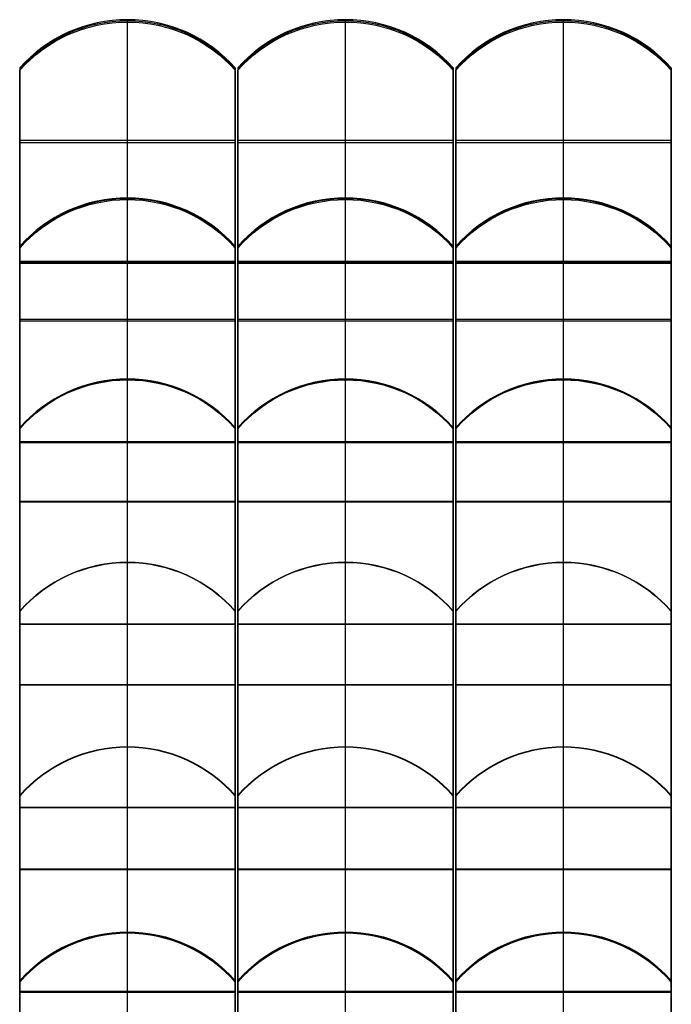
# Model space of a CAD drawing. Header units: millimetres. Extents: x -1200 to 1200, y -923 to 972.
# Tile 3 of 8: x -1200 to -602, y 69 to 972. Entities that reach past the tile are written whole.
import ezdxf

# ---------------------------------------------------------------- set-up
doc = ezdxf.new("R2010")
doc.units = ezdxf.units.MM
doc.layers.add('Default', color=7, linetype='Continuous', true_color=0x000000)

msp = doc.modelspace()

# ---------------------------------------------------------------- linework, layer by layer
at = {"layer": 'Default', "color": 67, "true_color": 0x697245}
for p, q in [((-1101, 750.92, 103.84), (-1101, 972.33, 143.87)), ((-1101, 748.79, 115.64), (-1101, 970.2, 155.68)), ((-1187.4, 940.45, 138.11), (-1187.4, 938.31, 149.92)), ((-1200, 872.14, 125.75), (-1200, 804.7, 125.75)), ((-1002, 804.7, 125.75), (-1002, 872.14, 125.75)), ((-1002, 861.63, 123.85), (-1200, 861.63, 123.85)), ((-1002, 859.49, 135.66), (-1200, 859.49, 135.66)), ((-1200, 838.42, 119.66), (-1200, 838.42, 131.85)), ((-1002, 838.42, 119.66), (-1002, 838.42, 131.85)), ((-700.64, 585.52, 65.92), (-700.64, 808.85, 93.34)), ((-700.64, 584.06, 77.83), (-700.64, 807.38, 105.25)), ((-787.04, 776.69, 89.39), (-787.04, 775.23, 101.3)), ((-601.64, 764.18, 87.86), (-601.64, 762.72, 99.77)), ((-1200, 749.86, 109.74), (-1002, 749.86, 109.74)), ((-1101, 748.79, 115.64), (-1101, 750.92, 103.84)), ((-799.64, 723.36, 82.85), (-799.64, 624.89, 82.85)), ((-601.64, 624.89, 82.85), (-601.64, 723.36, 82.85)), ((-601.64, 697.19, 79.63), (-799.64, 697.19, 79.63)), ((-601.64, 695.72, 91.54), (-799.64, 695.72, 91.54)), ((-799.64, 674.12, 76.8), (-799.64, 674.12, 88.89)), ((-601.64, 674.12, 76.8), (-601.64, 674.12, 88.89)), ((-799.64, 584.79, 71.88), (-601.64, 584.79, 71.88)), ((-700.64, 584.06, 77.83), (-700.64, 585.52, 65.92)), ((-1101, 249.61, 18.5), (-1101, 474.6, 20.46)), ((-1101, 249.51, 30.5), (-1101, 474.5, 32.46)), ((-1187.4, 442.21, 20.18), (-1187.4, 442.1, 32.18)), ((-1200, 429.56, 25.28), (-1200, 249.55, 25.28)), ((-1002, 249.55, 25.28), (-1002, 429.56, 25.28)), ((-1002, 362.11, 19.48), (-1200, 362.11, 19.48)), ((-1002, 362, 31.48), (-1200, 362, 31.48)), ((-1200, 339.56, 19.28), (-1200, 339.56, 31.28)), ((-1002, 339.56, 19.28), (-1002, 339.56, 31.28)), ((-700.64, 80.76, 21.13), (-700.64, 305.5, 10.33)), ((-700.64, 80.18, 9.14), (-700.64, 304.92, -1.65)), ((-787.04, 272.56, -0.1), (-787.04, 273.14, 11.89)), ((-799.64, 260.47, 10.82), (-799.64, 80.26, 10.82)), ((-601.64, 80.26, 10.82), (-601.64, 260.47, 10.82)), ((-1200, 249.56, 24.5), (-1002, 249.56, 24.5)), ((-1101, 249.51, 30.5), (-1101, 249.61, 18.5)), ((-601.64, 193.13, 15.73), (-799.64, 193.13, 15.73)), ((-601.64, 192.55, 3.75), (-799.64, 192.55, 3.75)), ((-799.64, 170.37, 4.81), (-799.64, 170.37, 16.82)), ((-601.64, 170.37, 4.81), (-601.64, 170.37, 16.82)), ((-1101, -88.25, 21.34), (-1101, 135.51, -2.18)), ((-1101, -89.51, 9.41), (-1101, 134.26, -14.11)), ((-1187.4, 102.04, -10.72), (-1187.4, 103.29, 1.21)), ((-1002, 89.51, -9.41), (-1002, 90.76, 2.53)), ((-799.64, 80.47, 15.14), (-601.64, 80.47, 15.14)), ((-700.64, 80.76, 21.13), (-700.64, 80.18, 9.14))]:
    msp.add_line(p, q, dxfattribs=at)
at = {"layer": 'Default', "color": 57, "true_color": 0x7a8051}
for p, q in [((-900.82, 750.92, 103.84), (-900.82, 972.33, 143.87)), ((-900.82, 748.79, 115.64), (-900.82, 970.2, 155.68)), ((-987.22, 940.45, 138.11), (-987.22, 938.31, 149.92)), ((-999.82, 872.14, 125.75), (-999.82, 804.7, 125.75)), ((-801.82, 804.7, 125.75), (-801.82, 872.14, 125.75)), ((-801.82, 861.63, 123.85), (-999.82, 861.63, 123.85)), ((-801.82, 859.49, 135.66), (-999.82, 859.49, 135.66)), ((-999.82, 838.42, 119.66), (-999.82, 838.42, 131.85)), ((-801.82, 838.42, 119.66), (-801.82, 838.42, 131.85)), ((-900.82, 585.52, 65.92), (-900.82, 808.85, 93.34)), ((-900.82, 584.06, 77.83), (-900.82, 807.38, 105.25)), ((-987.22, 776.69, 89.39), (-987.22, 775.23, 101.3)), ((-999.82, 749.86, 109.74), (-801.82, 749.86, 109.74)), ((-900.82, 748.79, 115.64), (-900.82, 750.92, 103.84)), ((-999.82, 723.36, 82.85), (-999.82, 624.89, 82.85)), ((-801.82, 624.89, 82.85), (-801.82, 723.36, 82.85)), ((-801.82, 697.19, 79.63), (-999.82, 697.19, 79.63)), ((-801.82, 695.72, 91.54), (-999.82, 695.72, 91.54)), ((-999.82, 674.12, 76.8), (-999.82, 674.12, 88.89)), ((-801.82, 674.12, 76.8), (-801.82, 674.12, 88.89)), ((-700.64, 418.24, 37.45), (-700.64, 642.76, 52.16)), ((-700.64, 417.46, 49.42), (-700.64, 641.97, 64.14)), ((-787.04, 610.43, 50.04), (-787.04, 609.64, 62.02)), ((-799.64, 597.85, 49.32), (-799.64, 417.46, 49.32)), ((-601.64, 597.86, 49.22), (-601.64, 597.07, 61.19)), ((-601.64, 417.46, 49.32), (-601.64, 597.85, 49.32)), ((-999.82, 584.79, 71.88), (-801.82, 584.79, 71.88)), ((-900.82, 584.06, 77.83), (-900.82, 585.52, 65.92)), ((-601.64, 530.5, 44.8), (-799.64, 530.5, 44.8)), ((-601.64, 529.72, 56.78), (-799.64, 529.72, 56.78)), ((-799.64, 507.66, 43.31), (-799.64, 507.66, 55.33)), ((-601.64, 507.66, 43.31), (-601.64, 507.66, 55.33)), ((-900.82, 249.61, 18.5), (-900.82, 474.6, 20.46)), ((-900.82, 249.51, 30.5), (-900.82, 474.5, 32.46)), ((-987.22, 442.21, 20.18), (-987.22, 442.1, 32.18)), ((-999.82, 429.56, 25.28), (-999.82, 249.55, 25.28)), ((-801.82, 249.55, 25.28), (-801.82, 429.56, 25.28)), ((-799.64, 417.85, 43.43), (-601.64, 417.85, 43.43)), ((-700.64, 417.46, 49.42), (-700.64, 418.24, 37.45)), ((-801.82, 362.11, 19.48), (-999.82, 362.11, 19.48)), ((-801.82, 362, 31.48), (-999.82, 362, 31.48)), ((-999.82, 339.56, 19.28), (-999.82, 339.56, 31.28)), ((-801.82, 339.56, 19.28), (-801.82, 339.56, 31.28)), ((-900.82, 80.76, 21.13), (-900.82, 305.5, 10.33)), ((-900.82, 80.18, 9.14), (-900.82, 304.92, -1.65)), ((-987.22, 272.56, -0.1), (-987.22, 273.14, 11.89)), ((-999.82, 260.47, 10.82), (-999.82, 80.26, 10.82)), ((-801.82, 80.26, 10.82), (-801.82, 260.47, 10.82)), ((-999.82, 249.56, 24.5), (-801.82, 249.56, 24.5)), ((-900.82, 249.51, 30.5), (-900.82, 249.61, 18.5)), ((-801.82, 193.13, 15.73), (-999.82, 193.13, 15.73)), ((-801.82, 192.55, 3.75), (-999.82, 192.55, 3.75)), ((-999.82, 170.37, 4.81), (-999.82, 170.37, 16.82)), ((-801.82, 170.37, 4.81), (-801.82, 170.37, 16.82)), ((-900.82, -88.25, 21.34), (-900.82, 135.51, -2.18)), ((-900.82, -89.51, 9.41), (-900.82, 134.26, -14.11)), ((-987.22, 102.04, -10.72), (-987.22, 103.29, 1.21)), ((-999.82, 80.47, 15.14), (-801.82, 80.47, 15.14)), ((-900.82, 80.76, 21.13), (-900.82, 80.18, 9.14))]:
    msp.add_line(p, q, dxfattribs=at)
at = {"layer": 'Default', "color": 55, "true_color": 0x92966b}
for p, q in [((-700.64, 750.92, 103.84), (-700.64, 972.33, 143.87)), ((-700.64, 748.79, 115.64), (-700.64, 970.2, 155.68)), ((-787.04, 940.45, 138.11), (-787.04, 938.31, 149.92)), ((-601.64, 928.05, 135.87), (-601.64, 927.26, 140.25)), ((-799.64, 872.14, 125.75), (-799.64, 804.7, 125.75)), ((-601.64, 804.7, 125.75), (-601.64, 872.14, 125.75)), ((-601.64, 861.63, 123.85), (-799.64, 861.63, 123.85)), ((-601.64, 859.49, 135.66), (-799.64, 859.49, 135.66)), ((-799.64, 838.42, 119.66), (-799.64, 838.42, 131.85)), ((-601.64, 838.42, 119.66), (-601.64, 838.42, 131.85)), ((-1101, 585.52, 65.92), (-1101, 808.85, 93.34)), ((-1101, 584.06, 77.83), (-1101, 807.38, 105.25)), ((-1187.4, 776.69, 89.39), (-1187.4, 775.23, 101.3)), ((-1002, 764.18, 87.86), (-1002, 762.72, 99.77)), ((-799.64, 749.86, 109.74), (-601.64, 749.86, 109.74)), ((-700.64, 748.79, 115.64), (-700.64, 750.92, 103.84)), ((-1200, 723.36, 82.85), (-1200, 624.89, 82.85)), ((-1002, 624.89, 82.85), (-1002, 723.36, 82.85)), ((-1002, 697.19, 79.63), (-1200, 697.19, 79.63)), ((-1002, 695.72, 91.54), (-1200, 695.72, 91.54)), ((-1200, 674.12, 76.8), (-1200, 674.12, 88.89)), ((-1002, 674.12, 76.8), (-1002, 674.12, 88.89)), ((-900.82, 418.24, 37.45), (-900.82, 642.76, 52.16)), ((-900.82, 417.46, 49.42), (-900.82, 641.97, 64.14)), ((-987.22, 610.43, 50.04), (-987.22, 609.64, 62.02)), ((-999.82, 597.85, 49.32), (-999.82, 417.46, 49.32)), ((-801.82, 417.46, 49.32), (-801.82, 597.85, 49.32)), ((-1200, 584.79, 71.88), (-1002, 584.79, 71.88)), ((-1101, 584.06, 77.83), (-1101, 585.52, 65.92)), ((-801.82, 530.5, 44.8), (-999.82, 530.5, 44.8)), ((-801.82, 529.72, 56.78), (-999.82, 529.72, 56.78)), ((-999.82, 507.66, 43.31), (-999.82, 507.66, 55.33)), ((-801.82, 507.66, 43.31), (-801.82, 507.66, 55.33)), ((-700.64, 249.61, 18.5), (-700.64, 474.6, 20.46)), ((-700.64, 249.51, 30.5), (-700.64, 474.5, 32.46)), ((-787.04, 442.21, 20.18), (-787.04, 442.1, 32.18)), ((-799.64, 429.56, 25.28), (-799.64, 249.55, 25.28)), ((-601.64, 249.55, 25.28), (-601.64, 429.56, 25.28)), ((-999.82, 417.85, 43.43), (-801.82, 417.85, 43.43)), ((-900.82, 417.46, 49.42), (-900.82, 418.24, 37.45)), ((-601.64, 362.11, 19.48), (-799.64, 362.11, 19.48)), ((-601.64, 362, 31.48), (-799.64, 362, 31.48)), ((-799.64, 339.56, 19.28), (-799.64, 339.56, 31.28)), ((-601.64, 339.56, 19.28), (-601.64, 339.56, 31.28)), ((-1101, 80.76, 21.13), (-1101, 305.5, 10.33)), ((-1101, 80.18, 9.14), (-1101, 304.92, -1.65)), ((-1187.4, 272.56, -0.1), (-1187.4, 273.14, 11.89)), ((-1200, 260.47, 10.82), (-1200, 80.26, 10.82)), ((-1002, 80.26, 10.82), (-1002, 260.47, 10.82)), ((-799.64, 249.56, 24.5), (-601.64, 249.56, 24.5)), ((-700.64, 249.51, 30.5), (-700.64, 249.61, 18.5)), ((-1002, 193.13, 15.73), (-1200, 193.13, 15.73)), ((-1002, 192.55, 3.75), (-1200, 192.55, 3.75)), ((-1200, 170.37, 4.81), (-1200, 170.37, 16.82)), ((-1002, 170.37, 4.81), (-1002, 170.37, 16.82)), ((-700.64, -88.25, 21.34), (-700.64, 135.51, -2.18)), ((-700.64, -89.51, 9.41), (-700.64, 134.26, -14.11)), ((-787.04, 102.04, -10.72), (-787.04, 103.29, 1.21)), ((-601.64, 89.51, -9.41), (-601.64, 90.76, 2.53)), ((-1200, 80.47, 15.14), (-1002, 80.47, 15.14)), ((-1101, 80.76, 21.13), (-1101, 80.18, 9.14))]:
    msp.add_line(p, q, dxfattribs=at)
at = {"layer": 'Default', "color": 252, "true_color": 0xa2a47c}
for p, q in [((-1101, 418.24, 37.45), (-1101, 642.76, 52.16)), ((-1101, 417.46, 49.42), (-1101, 641.97, 64.14)), ((-1187.4, 610.43, 50.04), (-1187.4, 609.64, 62.02)), ((-1200, 597.85, 49.32), (-1200, 417.46, 49.32)), ((-1002, 417.46, 49.32), (-1002, 597.85, 49.32)), ((-1002, 530.5, 44.8), (-1200, 530.5, 44.8)), ((-1002, 529.72, 56.78), (-1200, 529.72, 56.78)), ((-1200, 507.66, 43.31), (-1200, 507.66, 55.33)), ((-1002, 507.66, 43.31), (-1002, 507.66, 55.33)), ((-1200, 417.85, 43.43), (-1002, 417.85, 43.43)), ((-1101, 417.46, 49.42), (-1101, 418.24, 37.45))]:
    msp.add_line(p, q, dxfattribs=at)
at = {"layer": 'Default', "color": 67, "true_color": 0x697245, "extrusion": (-2.04342e-16, -0.177944, 0.984041)}
msp.add_arc((-1101, 851.02, -31.44), 131.4, 41.11209, 138.88791, dxfattribs=at)
at = {"layer": 'Default', "color": 67, "true_color": 0x697245, "extrusion": (-1.45837e-09, -0.177944, 0.984041)}
msp.add_arc((-1101, 851.02, -25.44), 131.4, 41.11209, 138.88791, dxfattribs=at)
at = {"layer": 'Default', "color": 67, "true_color": 0x697245, "extrusion": (-1.02171e-16, 0.177944, -0.984041)}
msp.add_arc((1101, 851.02, 19.44), 131.4, 41.11209, 138.88791, dxfattribs=at)
at = {"layer": 'Default', "color": 57, "true_color": 0x7a8051, "extrusion": (1.02171e-16, -0.177944, 0.984041)}
msp.add_arc((-900.82, 851.02, -31.44), 131.4, 41.11209, 138.88791, dxfattribs=at)
at = {"layer": 'Default', "color": 57, "true_color": 0x7a8051, "extrusion": (-1.45872e-09, -0.177944, 0.984041)}
msp.add_arc((-900.82, 851.02, -25.44), 131.4, 41.11209, 138.88791, dxfattribs=at)
at = {"layer": 'Default', "color": 57, "true_color": 0x7a8051, "extrusion": (-2.04342e-16, 0.177944, -0.984041)}
msp.add_arc((900.82, 851.02, 19.44), 131.4, 41.11209, 138.88791, dxfattribs=at)
at = {"layer": 'Default', "color": 55, "true_color": 0x92966b, "extrusion": (0, -0.177944, 0.984041)}
msp.add_arc((-700.64, 851.02, -31.44), 131.4, 41.11209, 138.88791, dxfattribs=at)
at = {"layer": 'Default', "color": 55, "true_color": 0x92966b, "extrusion": (-1.45872e-09, -0.177944, 0.984041)}
msp.add_arc((-700.64, 851.02, -25.44), 131.4, 41.11209, 138.88791, dxfattribs=at)
at = {"layer": 'Default', "color": 55, "true_color": 0x92966b, "extrusion": (-2.04342e-16, 0.177944, -0.984041)}
msp.add_arc((700.64, 851.02, 19.44), 131.4, 41.11209, 138.88791, dxfattribs=at)
at = {"layer": 'Default', "color": 55, "true_color": 0x92966b, "extrusion": (0, -0.121869, 0.992546)}
msp.add_arc((-1101, 682.79, -5.93), 131.4, 41.11209, 138.88791, dxfattribs=at)
at = {"layer": 'Default', "color": 55, "true_color": 0x92966b, "extrusion": (-3.52975e-09, -0.121869, 0.992546)}
msp.add_arc((-1101, 682.79, 0.07), 131.4, 41.11209, 138.88791, dxfattribs=at)
at = {"layer": 'Default', "color": 55, "true_color": 0x92966b, "extrusion": (7.24996e-17, 0.121869, -0.992546)}
msp.add_arc((1101, 682.79, -6.07), 131.4, 41.11209, 138.88791, dxfattribs=at)
at = {"layer": 'Default', "color": 57, "true_color": 0x7a8051, "extrusion": (7.1237e-17, -0.121869, 0.992546)}
msp.add_arc((-900.82, 682.79, -5.93), 131.4, 41.11209, 138.88791, dxfattribs=at)
at = {"layer": 'Default', "color": 57, "true_color": 0x7a8051, "extrusion": (-3.52975e-09, -0.121869, 0.992546)}
msp.add_arc((-900.82, 682.79, 0.07), 131.4, 41.11209, 138.88791, dxfattribs=at)
at = {"layer": 'Default', "color": 57, "true_color": 0x7a8051, "extrusion": (-6.99744e-17, 0.121869, -0.992546)}
msp.add_arc((900.82, 682.79, -6.07), 131.4, 41.11209, 138.88791, dxfattribs=at)
at = {"layer": 'Default', "color": 67, "true_color": 0x697245, "extrusion": (7.1237e-17, -0.121869, 0.992546)}
msp.add_arc((-700.64, 682.79, -5.93), 131.4, 41.11209, 138.88791, dxfattribs=at)
at = {"layer": 'Default', "color": 67, "true_color": 0x697245, "extrusion": (-3.52975e-09, -0.121869, 0.992546)}
msp.add_arc((-700.64, 682.79, 0.07), 131.4, 41.11209, 138.88791, dxfattribs=at)
at = {"layer": 'Default', "color": 67, "true_color": 0x697245, "extrusion": (-6.99744e-17, 0.121869, -0.992546)}
msp.add_arc((700.64, 682.79, -6.07), 131.4, 41.11209, 138.88791, dxfattribs=at)
at = {"layer": 'Default', "color": 252, "true_color": 0xa2a47c, "extrusion": (7.16183e-17, -0.065403, 0.997859)}
msp.add_arc((-1101, 513.39, 10.01), 131.4, 41.11209, 138.88791, dxfattribs=at)
at = {"layer": 'Default', "color": 252, "true_color": 0xa2a47c, "extrusion": (-1.31035e-09, -0.065403, 0.997859)}
msp.add_arc((-1101, 513.39, 16.01), 131.4, 41.11209, 138.88791, dxfattribs=at)
at = {"layer": 'Default', "color": 252, "true_color": 0xa2a47c, "extrusion": (0, 0.065403, -0.997859)}
msp.add_arc((1101, 513.39, -22.01), 131.4, 41.11209, 138.88791, dxfattribs=at)
at = {"layer": 'Default', "color": 55, "true_color": 0x92966b, "extrusion": (0, -0.065403, 0.997859)}
msp.add_arc((-900.82, 513.39, 10.01), 131.4, 41.11209, 138.88791, dxfattribs=at)
at = {"layer": 'Default', "color": 55, "true_color": 0x92966b, "extrusion": (-1.31013e-09, -0.065403, 0.997859)}
msp.add_arc((-900.82, 513.39, 16.01), 131.4, 41.11209, 138.88791, dxfattribs=at)
at = {"layer": 'Default', "color": 55, "true_color": 0x92966b, "extrusion": (0, 0.065403, -0.997859)}
msp.add_arc((900.82, 513.39, -22.01), 131.4, 41.11209, 138.88791, dxfattribs=at)
at = {"layer": 'Default', "color": 57, "true_color": 0x7a8051, "extrusion": (0, -0.065403, 0.997859)}
msp.add_arc((-700.64, 513.39, 10.01), 131.4, 41.11209, 138.88791, dxfattribs=at)
at = {"layer": 'Default', "color": 57, "true_color": 0x7a8051, "extrusion": (-1.31013e-09, -0.065403, 0.997859)}
msp.add_arc((-700.64, 513.39, 16.01), 131.4, 41.11209, 138.88791, dxfattribs=at)
at = {"layer": 'Default', "color": 57, "true_color": 0x7a8051, "extrusion": (0, 0.065403, -0.997859)}
msp.add_arc((700.64, 513.39, -22.01), 131.4, 41.11209, 138.88791, dxfattribs=at)
at = {"layer": 'Default', "color": 67, "true_color": 0x697245, "extrusion": (7.51586e-18, -0.008727, 0.999962)}
msp.add_arc((-1101, 343.36, 16.32), 131.4, 41.11209, 138.88791, dxfattribs=at)
at = {"layer": 'Default', "color": 67, "true_color": 0x697245, "extrusion": (-8.1036e-10, -0.008727, 0.999962)}
msp.add_arc((-1101, 343.36, 22.32), 131.4, 41.11209, 138.88791, dxfattribs=at)
at = {"layer": 'Default', "color": 67, "true_color": 0x697245, "extrusion": (-3.08741e-17, 0.008727, -0.999962)}
msp.add_arc((1101, 343.36, -28.32), 131.4, 41.11209, 138.88791, dxfattribs=at)
at = {"layer": 'Default', "color": 57, "true_color": 0x7a8051, "extrusion": (-2.50529e-18, -0.008727, 0.999962)}
msp.add_arc((-900.82, 343.36, 16.32), 131.4, 41.11209, 138.88791, dxfattribs=at)
at = {"layer": 'Default', "color": 57, "true_color": 0x7a8051, "extrusion": (-8.1036e-10, -0.008727, 0.999962)}
msp.add_arc((-900.82, 343.36, 22.32), 131.4, 41.11209, 138.88791, dxfattribs=at)
at = {"layer": 'Default', "color": 57, "true_color": 0x7a8051, "extrusion": (-2.50529e-18, 0.008727, -0.999962)}
msp.add_arc((900.82, 343.36, -28.32), 131.4, 41.11209, 138.88791, dxfattribs=at)
at = {"layer": 'Default', "color": 55, "true_color": 0x92966b, "extrusion": (0, -0.008727, 0.999962)}
msp.add_arc((-700.64, 343.36, 16.32), 131.4, 41.11209, 138.88791, dxfattribs=at)
at = {"layer": 'Default', "color": 55, "true_color": 0x92966b, "extrusion": (-8.1036e-10, -0.008727, 0.999962)}
msp.add_arc((-700.64, 343.36, 22.32), 131.4, 41.11209, 138.88791, dxfattribs=at)
at = {"layer": 'Default', "color": 55, "true_color": 0x92966b, "extrusion": (-5.01057e-18, 0.008727, -0.999962)}
msp.add_arc((700.64, 343.36, -28.32), 131.4, 41.11209, 138.88791, dxfattribs=at)
at = {"layer": 'Default', "color": 55, "true_color": 0x92966b, "extrusion": (-2.62191e-17, -0.047978, -0.998848)}
msp.add_arc((-1101, -173.25, -24.98), 131.4, 221.11209, 318.88791, dxfattribs=at)
at = {"layer": 'Default', "color": 55, "true_color": 0x92966b, "extrusion": (-2.55159e-09, 0.047978, 0.998848)}
msp.add_arc((1101, -173.25, 18.98), 131.4, 221.11209, 318.88791, dxfattribs=at)
at = {"layer": 'Default', "color": 55, "true_color": 0x92966b, "extrusion": (1.01583e-18, 0.047978, 0.998848)}
msp.add_arc((1101, -173.25, 12.98), 131.4, 221.11209, 318.88791, dxfattribs=at)
at = {"layer": 'Default', "color": 57, "true_color": 0x7a8051, "extrusion": (5.47716e-18, -0.047978, -0.998848)}
msp.add_arc((-900.82, -173.25, -24.98), 131.4, 221.11209, 318.88791, dxfattribs=at)
at = {"layer": 'Default', "color": 57, "true_color": 0x7a8051, "extrusion": (-2.55147e-09, 0.047978, 0.998848)}
msp.add_arc((900.82, -173.25, 18.98), 131.4, 221.11209, 318.88791, dxfattribs=at)
at = {"layer": 'Default', "color": 57, "true_color": 0x7a8051, "extrusion": (-8.96117e-18, 0.047978, 0.998848)}
msp.add_arc((900.82, -173.25, 12.98), 131.4, 221.11209, 318.88791, dxfattribs=at)
at = {"layer": 'Default', "color": 67, "true_color": 0x697245, "extrusion": (5.47716e-18, -0.047978, -0.998848)}
msp.add_arc((-700.64, -173.25, -24.98), 131.4, 221.11209, 318.88791, dxfattribs=at)
at = {"layer": 'Default', "color": 67, "true_color": 0x697245, "extrusion": (-2.55147e-09, 0.047978, 0.998848)}
msp.add_arc((700.64, -173.25, 18.98), 131.4, 221.11209, 318.88791, dxfattribs=at)
at = {"layer": 'Default', "color": 67, "true_color": 0x697245, "extrusion": (-8.96117e-18, 0.047978, 0.998848)}
msp.add_arc((700.64, -173.25, 12.98), 131.4, 221.11209, 318.88791, dxfattribs=at)
at = {"layer": 'Default', "color": 67, "true_color": 0x697245, "extrusion": (-4.66933e-18, -0.104528, -0.994522)}
msp.add_arc((-1101, -3.6, -12), 131.4, 221.11209, 318.88791, dxfattribs=at)
at = {"layer": 'Default', "color": 57, "true_color": 0x7a8051, "extrusion": (5.27901e-18, -0.104528, -0.994522)}
msp.add_arc((-900.82, -3.6, -12), 131.4, 221.11209, 318.88791, dxfattribs=at)
at = {"layer": 'Default', "color": 55, "true_color": 0x92966b, "extrusion": (5.27901e-18, -0.104528, -0.994522)}
msp.add_arc((-700.64, -3.6, -12), 131.4, 221.11209, 318.88791, dxfattribs=at)
at = {"layer": 'Default', "color": 67, "true_color": 0x697245, "extrusion": (-1.78261e-09, 0.104528, 0.994522)}
msp.add_arc((1101, -3.6, 6), 131.4, 221.11209, 318.88791, dxfattribs=at)
at = {"layer": 'Default', "color": 67, "true_color": 0x697245, "extrusion": (-4.66194e-18, 0.104528, 0.994522)}
msp.add_arc((1101, -3.6, 0), 131.4, 221.11209, 318.88791, dxfattribs=at)
at = {"layer": 'Default', "color": 57, "true_color": 0x7a8051, "extrusion": (-1.7825e-09, 0.104528, 0.994522)}
msp.add_arc((900.82, -3.6, 6), 131.4, 221.11209, 318.88791, dxfattribs=at)
at = {"layer": 'Default', "color": 57, "true_color": 0x7a8051, "extrusion": (-6.08208e-18, 0.104528, 0.994522)}
msp.add_arc((900.82, -3.6, 0), 131.4, 221.11209, 318.88791, dxfattribs=at)
at = {"layer": 'Default', "color": 55, "true_color": 0x92966b, "extrusion": (-1.7825e-09, 0.104528, 0.994522)}
msp.add_arc((700.64, -3.6, 6), 131.4, 221.11209, 318.88791, dxfattribs=at)
at = {"layer": 'Default', "color": 55, "true_color": 0x92966b, "extrusion": (-6.08208e-18, 0.104528, 0.994522)}
msp.add_arc((700.64, -3.6, 0), 131.4, 221.11209, 318.88791, dxfattribs=at)
at = {"layer": 'Default', "color": 67, "true_color": 0x697245}
for points in [[(-1200, 928.05, 135.87), (-1200, 839.49, 119.85), (-1200, 750.92, 103.84)], [(-1200, 928.05, 135.87), (-1200, 926.98, 141.77), (-1200, 925.92, 147.67)], [(-1200, 748.79, 115.64), (-1200, 837.35, 131.66), (-1200, 925.92, 147.67)], [(-1002, 750.92, 103.84), (-1002, 839.49, 119.85), (-1002, 928.05, 135.87)], [(-1002, 928.05, 135.87), (-1002, 926.98, 141.77), (-1002, 925.92, 147.67)], [(-1002, 925.92, 147.67), (-1002, 837.35, 131.66), (-1002, 748.79, 115.64)], [(-799.64, 764.18, 87.86), (-799.64, 674.85, 76.89), (-799.64, 585.52, 65.92)], [(-799.64, 764.18, 87.86), (-799.64, 763.45, 93.81), (-799.64, 762.72, 99.77)], [(-799.64, 584.06, 77.83), (-799.64, 673.39, 88.8), (-799.64, 762.72, 99.77)], [(-601.64, 585.52, 65.92), (-601.64, 674.85, 76.89), (-601.64, 764.18, 87.86)], [(-601.64, 764.18, 87.86), (-601.64, 763.45, 93.81), (-601.64, 762.72, 99.77)], [(-601.64, 762.72, 99.77), (-601.64, 673.39, 88.8), (-601.64, 584.06, 77.83)], [(-1200, 750.92, 103.84), (-1200, 749.86, 109.74), (-1200, 748.79, 115.64)], [(-1200, 750.92, 103.84), (-1101, 750.92, 103.84), (-1002, 750.92, 103.84)], [(-1002, 748.79, 115.64), (-1002, 749.86, 109.74), (-1002, 750.92, 103.84)], [(-1002, 748.79, 115.64), (-1101, 748.79, 115.64), (-1200, 748.79, 115.64)], [(-799.64, 585.52, 65.92), (-799.64, 584.79, 71.88), (-799.64, 584.06, 77.83)], [(-799.64, 585.52, 65.92), (-700.64, 585.52, 65.92), (-601.64, 585.52, 65.92)], [(-601.64, 584.06, 77.83), (-700.64, 584.06, 77.83), (-799.64, 584.06, 77.83)], [(-601.64, 584.06, 77.83), (-601.64, 584.79, 71.88), (-601.64, 585.52, 65.92)], [(-1200, 429.61, 20.07), (-1200, 339.61, 19.28), (-1200, 249.61, 18.5)], [(-1200, 429.61, 20.07), (-1200, 429.55, 26.07), (-1200, 429.5, 32.07)], [(-1200, 249.51, 30.5), (-1200, 339.5, 31.28), (-1200, 429.5, 32.07)], [(-1002, 249.61, 18.5), (-1002, 339.61, 19.28), (-1002, 429.61, 20.07)], [(-1002, 429.61, 20.07), (-1002, 429.55, 26.07), (-1002, 429.5, 32.07)], [(-1002, 429.5, 32.07), (-1002, 339.5, 31.28), (-1002, 249.51, 30.5)], [(-799.64, 80.76, 21.13), (-799.64, 170.65, 16.81), (-799.64, 260.55, 12.49)], [(-799.64, 259.97, 0.51), (-799.64, 260.26, 6.5), (-799.64, 260.55, 12.49)], [(-799.64, 259.97, 0.51), (-799.64, 170.08, 4.82), (-799.64, 80.18, 9.14)], [(-601.64, 259.97, 0.51), (-601.64, 260.26, 6.5), (-601.64, 260.55, 12.49)], [(-601.64, 260.55, 12.49), (-601.64, 170.65, 16.81), (-601.64, 80.76, 21.13)], [(-601.64, 80.18, 9.14), (-601.64, 170.08, 4.82), (-601.64, 259.97, 0.51)], [(-1200, 249.61, 18.5), (-1200, 249.56, 24.5), (-1200, 249.51, 30.5)], [(-1200, 249.61, 18.5), (-1101, 249.61, 18.5), (-1002, 249.61, 18.5)], [(-1002, 249.51, 30.5), (-1101, 249.51, 30.5), (-1200, 249.51, 30.5)], [(-1002, 249.51, 30.5), (-1002, 249.56, 24.5), (-1002, 249.61, 18.5)], [(-1200, -88.25, 21.34), (-1200, 1.25, 11.93), (-1200, 90.76, 2.53)], [(-1200, 89.51, -9.41), (-1200, 90.13, -3.44), (-1200, 90.76, 2.53)], [(-1002, 89.51, -9.41), (-1002, 90.13, -3.44), (-1002, 90.76, 2.53)], [(-1002, 90.76, 2.53), (-1002, 1.25, 11.93), (-1002, -88.25, 21.34)], [(-1200, 89.51, -9.41), (-1200, 0), (-1200, -89.51, 9.41)], [(-1002, -89.51, 9.41), (-1002, 0), (-1002, 89.51, -9.41)], [(-799.64, 80.18, 9.14), (-799.64, 80.47, 15.14), (-799.64, 80.76, 21.13)], [(-601.64, 80.76, 21.13), (-700.64, 80.76, 21.13), (-799.64, 80.76, 21.13)], [(-799.64, 80.18, 9.14), (-700.64, 80.18, 9.14), (-601.64, 80.18, 9.14)], [(-601.64, 80.76, 21.13), (-601.64, 80.47, 15.14), (-601.64, 80.18, 9.14)]]:
    msp.add_open_spline(points, degree=2, dxfattribs=at)
at = {"layer": 'Default', "color": 57, "true_color": 0x7a8051}
for points in [[(-999.82, 928.05, 135.87), (-999.82, 839.49, 119.85), (-999.82, 750.92, 103.84)], [(-999.82, 928.05, 135.87), (-999.82, 926.98, 141.77), (-999.82, 925.92, 147.67)], [(-999.82, 748.79, 115.64), (-999.82, 837.35, 131.66), (-999.82, 925.92, 147.67)], [(-801.82, 750.92, 103.84), (-801.82, 839.49, 119.85), (-801.82, 928.05, 135.87)], [(-801.82, 928.05, 135.87), (-801.82, 926.98, 141.77), (-801.82, 925.92, 147.67)], [(-801.82, 925.92, 147.67), (-801.82, 837.35, 131.66), (-801.82, 748.79, 115.64)], [(-999.82, 764.18, 87.86), (-999.82, 674.85, 76.89), (-999.82, 585.52, 65.92)], [(-999.82, 764.18, 87.86), (-999.82, 763.45, 93.81), (-999.82, 762.72, 99.77)], [(-999.82, 584.06, 77.83), (-999.82, 673.39, 88.8), (-999.82, 762.72, 99.77)], [(-801.82, 585.52, 65.92), (-801.82, 674.85, 76.89), (-801.82, 764.18, 87.86)], [(-801.82, 764.18, 87.86), (-801.82, 763.45, 93.81), (-801.82, 762.72, 99.77)], [(-801.82, 762.72, 99.77), (-801.82, 673.39, 88.8), (-801.82, 584.06, 77.83)], [(-999.82, 750.92, 103.84), (-999.82, 749.86, 109.74), (-999.82, 748.79, 115.64)], [(-999.82, 750.92, 103.84), (-900.82, 750.92, 103.84), (-801.82, 750.92, 103.84)], [(-801.82, 748.79, 115.64), (-801.82, 749.86, 109.74), (-801.82, 750.92, 103.84)], [(-801.82, 748.79, 115.64), (-900.82, 748.79, 115.64), (-999.82, 748.79, 115.64)], [(-799.64, 597.86, 49.22), (-799.64, 508.05, 43.33), (-799.64, 418.24, 37.45)], [(-799.64, 597.86, 49.22), (-799.64, 597.46, 55.21), (-799.64, 597.07, 61.19)], [(-799.64, 417.46, 49.42), (-799.64, 507.26, 55.31), (-799.64, 597.07, 61.19)], [(-601.64, 418.24, 37.45), (-601.64, 508.05, 43.33), (-601.64, 597.86, 49.22)], [(-601.64, 597.86, 49.22), (-601.64, 597.46, 55.21), (-601.64, 597.07, 61.19)], [(-601.64, 597.07, 61.19), (-601.64, 507.26, 55.31), (-601.64, 417.46, 49.42)], [(-999.82, 585.52, 65.92), (-999.82, 584.79, 71.88), (-999.82, 584.06, 77.83)], [(-999.82, 585.52, 65.92), (-900.82, 585.52, 65.92), (-801.82, 585.52, 65.92)], [(-801.82, 584.06, 77.83), (-900.82, 584.06, 77.83), (-999.82, 584.06, 77.83)], [(-801.82, 584.06, 77.83), (-801.82, 584.79, 71.88), (-801.82, 585.52, 65.92)], [(-999.82, 429.61, 20.07), (-999.82, 339.61, 19.28), (-999.82, 249.61, 18.5)], [(-999.82, 429.61, 20.07), (-999.82, 429.55, 26.07), (-999.82, 429.5, 32.07)], [(-999.82, 249.51, 30.5), (-999.82, 339.5, 31.28), (-999.82, 429.5, 32.07)], [(-801.82, 249.61, 18.5), (-801.82, 339.61, 19.28), (-801.82, 429.61, 20.07)], [(-801.82, 429.61, 20.07), (-801.82, 429.55, 26.07), (-801.82, 429.5, 32.07)], [(-801.82, 429.5, 32.07), (-801.82, 339.5, 31.28), (-801.82, 249.51, 30.5)], [(-799.64, 418.24, 37.45), (-799.64, 417.85, 43.43), (-799.64, 417.46, 49.42)], [(-799.64, 418.24, 37.45), (-700.64, 418.24, 37.45), (-601.64, 418.24, 37.45)], [(-601.64, 417.46, 49.42), (-700.64, 417.46, 49.42), (-799.64, 417.46, 49.42)], [(-601.64, 417.46, 49.42), (-601.64, 417.85, 43.43), (-601.64, 418.24, 37.45)], [(-999.82, 80.76, 21.13), (-999.82, 170.65, 16.81), (-999.82, 260.55, 12.49)], [(-999.82, 259.97, 0.51), (-999.82, 260.26, 6.5), (-999.82, 260.55, 12.49)], [(-999.82, 259.97, 0.51), (-999.82, 170.08, 4.82), (-999.82, 80.18, 9.14)], [(-801.82, 259.97, 0.51), (-801.82, 260.26, 6.5), (-801.82, 260.55, 12.49)], [(-801.82, 260.55, 12.49), (-801.82, 170.65, 16.81), (-801.82, 80.76, 21.13)], [(-801.82, 80.18, 9.14), (-801.82, 170.08, 4.82), (-801.82, 259.97, 0.51)], [(-999.82, 249.61, 18.5), (-999.82, 249.56, 24.5), (-999.82, 249.51, 30.5)], [(-999.82, 249.61, 18.5), (-900.82, 249.61, 18.5), (-801.82, 249.61, 18.5)], [(-801.82, 249.51, 30.5), (-900.82, 249.51, 30.5), (-999.82, 249.51, 30.5)], [(-801.82, 249.51, 30.5), (-801.82, 249.56, 24.5), (-801.82, 249.61, 18.5)], [(-999.82, -88.25, 21.34), (-999.82, 1.25, 11.93), (-999.82, 90.76, 2.53)], [(-999.82, 89.51, -9.41), (-999.82, 90.13, -3.44), (-999.82, 90.76, 2.53)], [(-801.82, 89.51, -9.41), (-801.82, 90.13, -3.44), (-801.82, 90.76, 2.53)], [(-801.82, 90.76, 2.53), (-801.82, 1.25, 11.93), (-801.82, -88.25, 21.34)], [(-999.82, 89.51, -9.41), (-999.82, 0), (-999.82, -89.51, 9.41)], [(-801.82, -89.51, 9.41), (-801.82, 0), (-801.82, 89.51, -9.41)], [(-999.82, 80.18, 9.14), (-999.82, 80.47, 15.14), (-999.82, 80.76, 21.13)], [(-801.82, 80.76, 21.13), (-900.82, 80.76, 21.13), (-999.82, 80.76, 21.13)], [(-999.82, 80.18, 9.14), (-900.82, 80.18, 9.14), (-801.82, 80.18, 9.14)], [(-801.82, 80.76, 21.13), (-801.82, 80.47, 15.14), (-801.82, 80.18, 9.14)]]:
    msp.add_open_spline(points, degree=2, dxfattribs=at)
at = {"layer": 'Default', "color": 55, "true_color": 0x92966b}
for points in [[(-799.64, 928.05, 135.87), (-799.64, 839.49, 119.85), (-799.64, 750.92, 103.84)], [(-799.64, 928.05, 135.87), (-799.64, 926.98, 141.77), (-799.64, 925.92, 147.67)], [(-799.64, 748.79, 115.64), (-799.64, 837.35, 131.66), (-799.64, 925.92, 147.67)], [(-601.64, 750.92, 103.84), (-601.64, 839.49, 119.85), (-601.64, 928.05, 135.87)], [(-601.64, 928.05, 135.87), (-601.64, 926.98, 141.77), (-601.64, 925.92, 147.67)], [(-601.64, 925.92, 147.67), (-601.64, 837.35, 131.66), (-601.64, 748.79, 115.64)], [(-1200, 764.18, 87.86), (-1200, 674.85, 76.89), (-1200, 585.52, 65.92)], [(-1200, 764.18, 87.86), (-1200, 763.45, 93.81), (-1200, 762.72, 99.77)], [(-1200, 584.06, 77.83), (-1200, 673.39, 88.8), (-1200, 762.72, 99.77)], [(-1002, 585.52, 65.92), (-1002, 674.85, 76.89), (-1002, 764.18, 87.86)], [(-1002, 764.18, 87.86), (-1002, 763.45, 93.81), (-1002, 762.72, 99.77)], [(-1002, 762.72, 99.77), (-1002, 673.39, 88.8), (-1002, 584.06, 77.83)], [(-799.64, 750.92, 103.84), (-799.64, 749.86, 109.74), (-799.64, 748.79, 115.64)], [(-799.64, 750.92, 103.84), (-700.64, 750.92, 103.84), (-601.64, 750.92, 103.84)], [(-601.64, 748.79, 115.64), (-601.64, 749.86, 109.74), (-601.64, 750.92, 103.84)], [(-601.64, 748.79, 115.64), (-700.64, 748.79, 115.64), (-799.64, 748.79, 115.64)], [(-999.82, 597.86, 49.22), (-999.82, 508.05, 43.33), (-999.82, 418.24, 37.45)], [(-999.82, 597.86, 49.22), (-999.82, 597.46, 55.21), (-999.82, 597.07, 61.19)], [(-999.82, 417.46, 49.42), (-999.82, 507.26, 55.31), (-999.82, 597.07, 61.19)], [(-801.82, 418.24, 37.45), (-801.82, 508.05, 43.33), (-801.82, 597.86, 49.22)], [(-801.82, 597.86, 49.22), (-801.82, 597.46, 55.21), (-801.82, 597.07, 61.19)], [(-801.82, 597.07, 61.19), (-801.82, 507.26, 55.31), (-801.82, 417.46, 49.42)], [(-1200, 585.52, 65.92), (-1200, 584.79, 71.88), (-1200, 584.06, 77.83)], [(-1200, 585.52, 65.92), (-1101, 585.52, 65.92), (-1002, 585.52, 65.92)], [(-1002, 584.06, 77.83), (-1101, 584.06, 77.83), (-1200, 584.06, 77.83)], [(-1002, 584.06, 77.83), (-1002, 584.79, 71.88), (-1002, 585.52, 65.92)], [(-799.64, 429.61, 20.07), (-799.64, 339.61, 19.28), (-799.64, 249.61, 18.5)], [(-799.64, 429.61, 20.07), (-799.64, 429.55, 26.07), (-799.64, 429.5, 32.07)], [(-799.64, 249.51, 30.5), (-799.64, 339.5, 31.28), (-799.64, 429.5, 32.07)], [(-601.64, 249.61, 18.5), (-601.64, 339.61, 19.28), (-601.64, 429.61, 20.07)], [(-601.64, 429.61, 20.07), (-601.64, 429.55, 26.07), (-601.64, 429.5, 32.07)], [(-601.64, 429.5, 32.07), (-601.64, 339.5, 31.28), (-601.64, 249.51, 30.5)], [(-999.82, 418.24, 37.45), (-999.82, 417.85, 43.43), (-999.82, 417.46, 49.42)], [(-999.82, 418.24, 37.45), (-900.82, 418.24, 37.45), (-801.82, 418.24, 37.45)], [(-801.82, 417.46, 49.42), (-900.82, 417.46, 49.42), (-999.82, 417.46, 49.42)], [(-801.82, 417.46, 49.42), (-801.82, 417.85, 43.43), (-801.82, 418.24, 37.45)], [(-1200, 80.76, 21.13), (-1200, 170.65, 16.81), (-1200, 260.55, 12.49)], [(-1200, 259.97, 0.51), (-1200, 260.26, 6.5), (-1200, 260.55, 12.49)], [(-1200, 259.97, 0.51), (-1200, 170.08, 4.82), (-1200, 80.18, 9.14)], [(-1002, 259.97, 0.51), (-1002, 260.26, 6.5), (-1002, 260.55, 12.49)], [(-1002, 260.55, 12.49), (-1002, 170.65, 16.81), (-1002, 80.76, 21.13)], [(-1002, 80.18, 9.14), (-1002, 170.08, 4.82), (-1002, 259.97, 0.51)], [(-799.64, 249.61, 18.5), (-799.64, 249.56, 24.5), (-799.64, 249.51, 30.5)], [(-799.64, 249.61, 18.5), (-700.64, 249.61, 18.5), (-601.64, 249.61, 18.5)], [(-601.64, 249.51, 30.5), (-700.64, 249.51, 30.5), (-799.64, 249.51, 30.5)], [(-601.64, 249.51, 30.5), (-601.64, 249.56, 24.5), (-601.64, 249.61, 18.5)], [(-799.64, -88.25, 21.34), (-799.64, 1.25, 11.93), (-799.64, 90.76, 2.53)], [(-799.64, 89.51, -9.41), (-799.64, 90.13, -3.44), (-799.64, 90.76, 2.53)], [(-601.64, 89.51, -9.41), (-601.64, 90.13, -3.44), (-601.64, 90.76, 2.53)], [(-601.64, 90.76, 2.53), (-601.64, 1.25, 11.93), (-601.64, -88.25, 21.34)], [(-799.64, 89.51, -9.41), (-799.64, 0), (-799.64, -89.51, 9.41)], [(-601.64, -89.51, 9.41), (-601.64, 0), (-601.64, 89.51, -9.41)], [(-1200, 80.18, 9.14), (-1200, 80.47, 15.14), (-1200, 80.76, 21.13)], [(-1002, 80.76, 21.13), (-1101, 80.76, 21.13), (-1200, 80.76, 21.13)], [(-1200, 80.18, 9.14), (-1101, 80.18, 9.14), (-1002, 80.18, 9.14)], [(-1002, 80.76, 21.13), (-1002, 80.47, 15.14), (-1002, 80.18, 9.14)]]:
    msp.add_open_spline(points, degree=2, dxfattribs=at)
at = {"layer": 'Default', "color": 252, "true_color": 0xa2a47c}
for points in [[(-1200, 597.86, 49.22), (-1200, 508.05, 43.33), (-1200, 418.24, 37.45)], [(-1200, 597.86, 49.22), (-1200, 597.46, 55.21), (-1200, 597.07, 61.19)], [(-1200, 417.46, 49.42), (-1200, 507.26, 55.31), (-1200, 597.07, 61.19)], [(-1002, 418.24, 37.45), (-1002, 508.05, 43.33), (-1002, 597.86, 49.22)], [(-1002, 597.86, 49.22), (-1002, 597.46, 55.21), (-1002, 597.07, 61.19)], [(-1002, 597.07, 61.19), (-1002, 507.26, 55.31), (-1002, 417.46, 49.42)], [(-1200, 418.24, 37.45), (-1200, 417.85, 43.43), (-1200, 417.46, 49.42)], [(-1200, 418.24, 37.45), (-1101, 418.24, 37.45), (-1002, 418.24, 37.45)], [(-1002, 417.46, 49.42), (-1101, 417.46, 49.42), (-1200, 417.46, 49.42)], [(-1002, 417.46, 49.42), (-1002, 417.85, 43.43), (-1002, 418.24, 37.45)]]:
    msp.add_open_spline(points, degree=2, dxfattribs=at)

doc.saveas('drawing.dxf')
